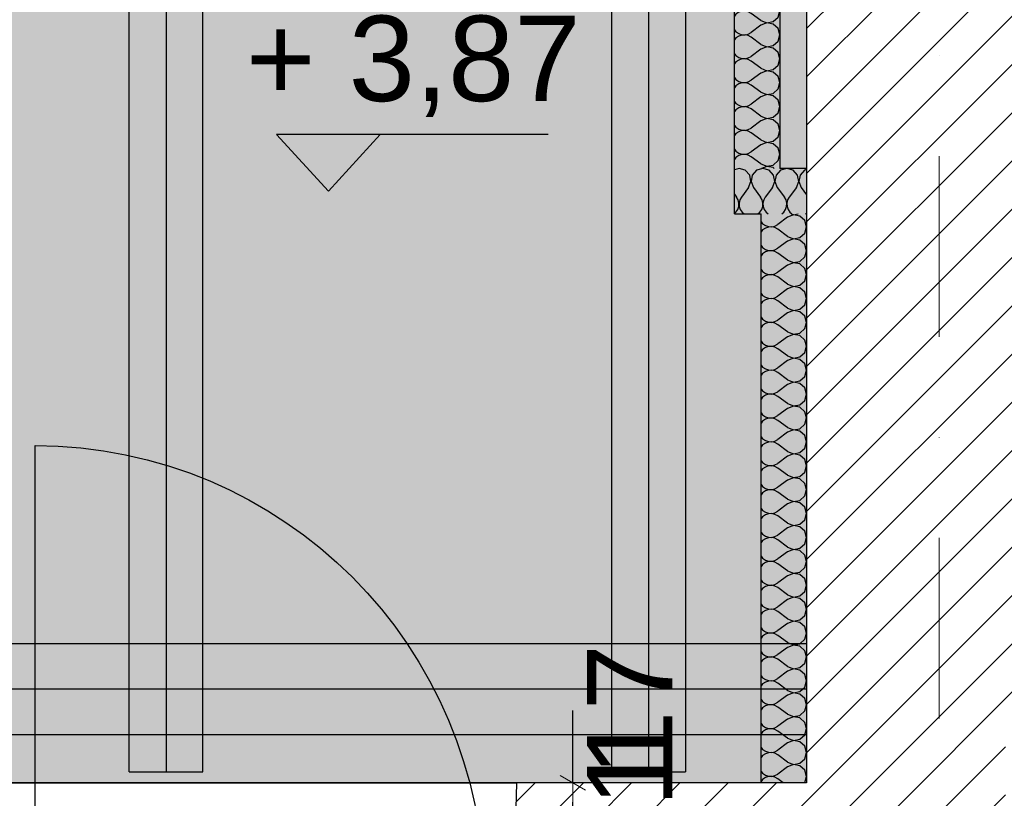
# Model space of a CAD drawing. Header units: millimetres. Extents: x 75999 to 132160, y -108895 to -89040.
# Tile 20 of 61: x 86281 to 88012, y -97480 to -96111. Entities that reach past the tile are written whole.
import ezdxf

# ---------------------------------------------------------------- set-up
doc = ezdxf.new("R2010")
doc.units = ezdxf.units.MM
doc.header["$MEASUREMENT"] = 0
doc.linetypes.add('Dot & Dashed', pattern=[670.277762, 317.5, -176.388889, 0, -176.388874])
for name, color, linetype in [('A-DRZWI', 7, 'Continuous'), ('DIM MALY', 7, 'Continuous'), ('Drawing & Figure', 7, 'Continuous'), ('Koty', 7, 'Continuous'), ('Nowe_00 ZMIANY', 7, 'Continuous'), ('Nowe_Drawing & Figure', 7, 'Continuous'), ('Nowe_Structural - Bearing', 7, 'Continuous'), ('OSIE', 7, 'Continuous'), ('platew', 7, 'Continuous'), ('podciagi', 7, 'Continuous'), ('Structural - Bearing', 7, 'Continuous'), ('Structural - Grid', 7, 'Continuous'), ('wiezba', 7, 'Continuous')]:
    doc.layers.add(name, color=color, linetype=linetype)
doc.styles.add('STYL_AUTOMATYCZNY_1', font='arial.ttf')
doc.styles.add('STYL_AUTOMATYCZNY_2', font='arial.ttf')
doc.dimstyles.new('STYL_AUTOMATYCZNY__4', dxfattribs={"dimtxt": 150, "dimasz": 34.231941, "dimexe": 0.18, "dimexo": 0.0625, "dimgap": 0, "dimtad": 1, "dimdec": 0, "dimlfac": 0.1, "dimzin": 0, "dimdsep": 46, "dimtxsty": 'STYL_AUTOMATYCZNY_2', "dimblk": 'ARROWHEAD_2', "dimblk1": 'ARROWHEAD_2', "dimblk2": 'ARROWHEAD_2', "dimcen": 0.09, "dimse1": 1, "dimse2": 1, "dimclrd": 5, "dimclre": 5, "dimclrt": 1, "dimadec": 0, "dimazin": 0, "dimtfac": 1, "dimtdec": 4, "dimtmove": 0, "dimatfit": 3, "dimfxl": 0, "dimtolj": 1, "dimtzin": 0, "dimarcsym": 0})
pattern_1 = [(45, (0, 0), (-42.426407, 42.426407), [])]

# ---------------------------------------------------------------- blocks, each defined once
blk = doc.blocks.new('*X1')
at = {"layer": 'Nowe_Drawing & Figure'}
for p, q in [((87630.5, -96458.7), (87613.7, -96471.3)), ((87641.3, -96454.6), (87630.5, -96458.7)), ((87637.2, -96452.9), (87641.3, -96454.4)), ((87641.3, -96454.4), (87649.5, -96452.9)), ((87652.5, -96456.7), (87641.3, -96454.6)), ((87661, -96464.5), (87652.5, -96456.7)), ((87664.1, -96475.5), (87661, -96464.5)), ((87584.1, -96466.6), (87587, -96470)), ((87587, -96481), (87584.1, -96484.4)), ((87587, -96470), (87591.8, -96473.3)), ((87591.8, -96477.7), (87587, -96481)), ((87591.8, -96473.3), (87597.2, -96475.1)), ((87597.2, -96475.9), (87591.8, -96477.7)), ((87597.2, -96475.1), (87603, -96475.4)), ((87603, -96475.6), (87597.2, -96475.9)), ((87603, -96475.4), (87608.7, -96474.1)), ((87608.7, -96476.9), (87603, -96475.6)), ((87608.7, -96474.1), (87613.7, -96471.3)), ((87613.7, -96479.7), (87608.7, -96476.9)), ((87630.5, -96492.3), (87613.7, -96479.7)), ((87661, -96486.5), (87664.1, -96475.5)), ((87630.5, -96492.3), (87641.3, -96496.4)), ((87641.3, -96496.6), (87630.5, -96500.7)), ((87641.3, -96496.4), (87652.5, -96494.3)), ((87652.5, -96498.7), (87641.3, -96496.6)), ((87652.5, -96494.3), (87661, -96486.5)), ((87661, -96506.5), (87652.5, -96498.7)), ((87584.1, -96508.6), (87587, -96512)), ((87587, -96512), (87591.8, -96515.3)), ((87591.8, -96515.3), (87597.2, -96517.1)), ((87597.2, -96517.1), (87603, -96517.4)), ((87603, -96517.4), (87608.7, -96516.1)), ((87608.7, -96516.1), (87613.7, -96513.3)), ((87630.5, -96500.7), (87613.7, -96513.3)), ((87664.1, -96517.5), (87661, -96506.5)), ((87587, -96523), (87584.1, -96526.4)), ((87591.8, -96519.7), (87587, -96523)), ((87597.2, -96517.9), (87591.8, -96519.7)), ((87603, -96517.6), (87597.2, -96517.9)), ((87608.7, -96518.9), (87603, -96517.6)), ((87613.7, -96521.7), (87608.7, -96518.9)), ((87630.5, -96534.3), (87613.7, -96521.7)), ((87630.5, -96534.3), (87641.3, -96538.4)), ((87652.5, -96536.3), (87661, -96528.5)), ((87661, -96528.5), (87664.1, -96517.5)), ((87584.1, -96550.6), (87587, -96554)), ((87630.5, -96542.7), (87613.7, -96555.3)), ((87641.3, -96538.6), (87630.5, -96542.7)), ((87641.3, -96538.4), (87652.5, -96536.3)), ((87652.5, -96540.7), (87641.3, -96538.6)), ((87661, -96548.5), (87652.5, -96540.7)), ((87664.1, -96559.5), (87661, -96548.5)), ((87587, -96565), (87584.1, -96568.4)), ((87587, -96554), (87591.8, -96557.3)), ((87591.8, -96561.7), (87587, -96565)), ((87591.8, -96557.3), (87597.2, -96559.1)), ((87597.2, -96559.9), (87591.8, -96561.7)), ((87597.2, -96559.1), (87603, -96559.4)), ((87603, -96559.6), (87597.2, -96559.9)), ((87603, -96559.4), (87608.7, -96558.1)), ((87608.7, -96560.9), (87603, -96559.6)), ((87608.7, -96558.1), (87613.7, -96555.3)), ((87613.7, -96563.7), (87608.7, -96560.9)), ((87630.5, -96576.3), (87613.7, -96563.7)), ((87661, -96570.5), (87664.1, -96559.5)), ((87630.5, -96584.7), (87613.7, -96597.3)), ((87630.5, -96576.3), (87641.3, -96580.4)), ((87641.3, -96580.6), (87630.5, -96584.7)), ((87641.3, -96580.4), (87652.5, -96578.3)), ((87652.5, -96582.7), (87641.3, -96580.6)), ((87652.5, -96578.3), (87661, -96570.5)), ((87661, -96590.5), (87652.5, -96582.7)), ((87584.1, -96592.6), (87587, -96596)), ((87587, -96596), (87591.8, -96599.3)), ((87591.8, -96603.7), (87587, -96607)), ((87591.8, -96599.3), (87597.2, -96601.1)), ((87597.2, -96601.9), (87591.8, -96603.7)), ((87597.2, -96601.1), (87603, -96601.4)), ((87603, -96601.6), (87597.2, -96601.9)), ((87603, -96601.4), (87608.7, -96600.1)), ((87608.7, -96602.9), (87603, -96601.6)), ((87608.7, -96600.1), (87613.7, -96597.3)), ((87613.7, -96605.7), (87608.7, -96602.9)), ((87664.1, -96601.5), (87661, -96590.5)), ((87661, -96612.5), (87664.1, -96601.5)), ((87587, -96607), (87584.1, -96610.4)), ((87630.5, -96618.3), (87613.7, -96605.7)), ((87630.5, -96618.3), (87641.3, -96622.4)), ((87641.3, -96622.4), (87652.5, -96620.3)), ((87652.5, -96620.3), (87661, -96612.5)), ((87584.1, -96634.6), (87587, -96638)), ((87587, -96638), (87591.8, -96641.3)), ((87630.5, -96626.7), (87613.7, -96639.3)), ((87641.3, -96622.6), (87630.5, -96626.7)), ((87652.5, -96624.7), (87641.3, -96622.6)), ((87661, -96632.5), (87652.5, -96624.7)), ((87664.1, -96643.5), (87661, -96632.5)), ((87587, -96649), (87584.1, -96652.4)), ((87591.8, -96645.7), (87587, -96649)), ((87591.8, -96641.3), (87597.2, -96643.1)), ((87597.2, -96643.9), (87591.8, -96645.7)), ((87597.2, -96643.1), (87603, -96643.4)), ((87603, -96643.6), (87597.2, -96643.9)), ((87603, -96643.4), (87608.7, -96642.1)), ((87608.7, -96644.9), (87603, -96643.6)), ((87608.7, -96642.1), (87613.7, -96639.3)), ((87613.7, -96647.7), (87608.7, -96644.9)), ((87630.5, -96660.3), (87613.7, -96647.7)), ((87652.5, -96662.3), (87661, -96654.5)), ((87661, -96654.5), (87664.1, -96643.5)), ((87630.5, -96668.7), (87613.7, -96681.3)), ((87630.5, -96660.3), (87641.3, -96664.4)), ((87641.3, -96664.6), (87630.5, -96668.7)), ((87641.3, -96664.4), (87652.5, -96662.3)), ((87652.5, -96666.7), (87641.3, -96664.6)), ((87661, -96674.5), (87652.5, -96666.7)), ((87584.1, -96676.6), (87587, -96680)), ((87587, -96680), (87591.8, -96683.3)), ((87591.8, -96687.7), (87587, -96691)), ((87591.8, -96683.3), (87597.2, -96685.1)), ((87597.2, -96685.9), (87591.8, -96687.7)), ((87597.2, -96685.1), (87603, -96685.4)), ((87603, -96685.6), (87597.2, -96685.9)), ((87603, -96685.4), (87608.7, -96684.1)), ((87608.7, -96686.9), (87603, -96685.6)), ((87608.7, -96684.1), (87613.7, -96681.3)), ((87613.7, -96689.7), (87608.7, -96686.9)), ((87630.5, -96702.3), (87613.7, -96689.7)), ((87664.1, -96685.5), (87661, -96674.5)), ((87661, -96696.5), (87664.1, -96685.5)), ((87587, -96691), (87584.1, -96694.4)), ((87630.5, -96702.3), (87641.3, -96706.4)), ((87641.3, -96706.6), (87630.5, -96710.7)), ((87641.3, -96706.4), (87652.5, -96704.3)), ((87652.5, -96708.7), (87641.3, -96706.6)), ((87652.5, -96704.3), (87661, -96696.5)), ((87584.1, -96718.6), (87587, -96722)), ((87587, -96722), (87591.8, -96725.3)), ((87608.7, -96726.1), (87613.7, -96723.3)), ((87630.5, -96710.7), (87613.7, -96723.3)), ((87661, -96716.5), (87652.5, -96708.7)), ((87664.1, -96727.5), (87661, -96716.5)), ((87587, -96733), (87584.1, -96736.4)), ((87591.8, -96729.7), (87587, -96733)), ((87591.8, -96725.3), (87597.2, -96727.1)), ((87597.2, -96727.9), (87591.8, -96729.7)), ((87597.2, -96727.1), (87603, -96727.4)), ((87603, -96727.6), (87597.2, -96727.9)), ((87603, -96727.4), (87608.7, -96726.1)), ((87608.7, -96728.9), (87603, -96727.6)), ((87613.7, -96731.7), (87608.7, -96728.9)), ((87630.5, -96744.3), (87613.7, -96731.7)), ((87652.5, -96746.3), (87661, -96738.5)), ((87661, -96738.5), (87664.1, -96727.5)), ((87630.5, -96752.7), (87613.7, -96765.3)), ((87630.5, -96744.3), (87641.3, -96748.4)), ((87641.3, -96748.6), (87630.5, -96752.7)), ((87641.3, -96748.4), (87652.5, -96746.3)), ((87652.5, -96750.7), (87641.3, -96748.6)), ((87661, -96758.5), (87652.5, -96750.7)), ((87664.1, -96769.5), (87661, -96758.5)), ((87584.1, -96760.6), (87587, -96764)), ((87587, -96775), (87584.1, -96778.4)), ((87587, -96764), (87591.8, -96767.3)), ((87591.8, -96771.7), (87587, -96775)), ((87591.8, -96767.3), (87597.2, -96769.1)), ((87597.2, -96769.9), (87591.8, -96771.7)), ((87597.2, -96769.1), (87603, -96769.4)), ((87603, -96769.6), (87597.2, -96769.9)), ((87603, -96769.4), (87608.7, -96768.1)), ((87608.7, -96770.9), (87603, -96769.6)), ((87608.7, -96768.1), (87613.7, -96765.3)), ((87613.7, -96773.7), (87608.7, -96770.9)), ((87630.5, -96786.3), (87613.7, -96773.7)), ((87661, -96780.5), (87664.1, -96769.5)), ((87630.5, -96786.3), (87641.3, -96790.4)), ((87641.3, -96790.6), (87630.5, -96794.7)), ((87641.3, -96790.4), (87652.5, -96788.3)), ((87652.5, -96792.7), (87641.3, -96790.6)), ((87652.5, -96788.3), (87661, -96780.5)), ((87661, -96800.5), (87652.5, -96792.7)), ((87584.1, -96802.6), (87587, -96806)), ((87587, -96806), (87591.8, -96809.3)), ((87591.8, -96809.3), (87597.2, -96811.1)), ((87597.2, -96811.1), (87603, -96811.4)), ((87603, -96811.4), (87608.7, -96810.1)), ((87608.7, -96810.1), (87613.7, -96807.3)), ((87630.5, -96794.7), (87613.7, -96807.3)), ((87664.1, -96811.5), (87661, -96800.5)), ((87661, -96822.5), (87664.1, -96811.5)), ((87587, -96817), (87584.1, -96820.4)), ((87591.8, -96813.7), (87587, -96817)), ((87597.2, -96811.9), (87591.8, -96813.7)), ((87603, -96811.6), (87597.2, -96811.9)), ((87608.7, -96812.9), (87603, -96811.6)), ((87613.7, -96815.7), (87608.7, -96812.9)), ((87630.5, -96828.3), (87613.7, -96815.7)), ((87630.5, -96828.3), (87641.3, -96832.4)), ((87652.5, -96830.3), (87661, -96822.5)), ((87584.1, -96844.6), (87587, -96848)), ((87630.5, -96836.7), (87613.7, -96849.3)), ((87641.3, -96832.6), (87630.5, -96836.7)), ((87641.3, -96832.4), (87652.5, -96830.3)), ((87652.5, -96834.7), (87641.3, -96832.6)), ((87661, -96842.5), (87652.5, -96834.7)), ((87664.1, -96853.5), (87661, -96842.5)), ((87587, -96859), (87584.1, -96862.4)), ((87587, -96848), (87591.8, -96851.3)), ((87591.8, -96855.7), (87587, -96859)), ((87591.8, -96851.3), (87597.2, -96853.1)), ((87597.2, -96853.9), (87591.8, -96855.7)), ((87597.2, -96853.1), (87603, -96853.4)), ((87603, -96853.6), (87597.2, -96853.9)), ((87603, -96853.4), (87608.7, -96852.1)), ((87608.7, -96854.9), (87603, -96853.6)), ((87608.7, -96852.1), (87613.7, -96849.3)), ((87613.7, -96857.7), (87608.7, -96854.9)), ((87630.5, -96870.3), (87613.7, -96857.7)), ((87661, -96864.5), (87664.1, -96853.5)), ((87630.5, -96878.7), (87613.7, -96891.3)), ((87630.5, -96870.3), (87641.3, -96874.4)), ((87641.3, -96874.6), (87630.5, -96878.7)), ((87641.3, -96874.4), (87652.5, -96872.3)), ((87652.5, -96876.7), (87641.3, -96874.6)), ((87652.5, -96872.3), (87661, -96864.5)), ((87661, -96884.5), (87652.5, -96876.7)), ((87584.1, -96886.6), (87587, -96890)), ((87587, -96890), (87591.8, -96893.3)), ((87591.8, -96897.7), (87587, -96901)), ((87591.8, -96893.3), (87597.2, -96895.1)), ((87597.2, -96895.9), (87591.8, -96897.7)), ((87597.2, -96895.1), (87603, -96895.4)), ((87603, -96895.6), (87597.2, -96895.9)), ((87603, -96895.4), (87608.7, -96894.1)), ((87608.7, -96896.9), (87603, -96895.6)), ((87608.7, -96894.1), (87613.7, -96891.3)), ((87613.7, -96899.7), (87608.7, -96896.9)), ((87664.1, -96895.5), (87661, -96884.5)), ((87661, -96906.5), (87664.1, -96895.5)), ((87587, -96901), (87584.1, -96904.4)), ((87630.5, -96912.3), (87613.7, -96899.7)), ((87630.5, -96912.3), (87641.3, -96916.4)), ((87641.3, -96916.4), (87652.5, -96914.3)), ((87652.5, -96914.3), (87661, -96906.5)), ((87584.1, -96928.6), (87587, -96932)), ((87587, -96932), (87591.8, -96935.3)), ((87630.5, -96920.7), (87613.7, -96933.3)), ((87641.3, -96916.6), (87630.5, -96920.7)), ((87652.5, -96918.7), (87641.3, -96916.6)), ((87661, -96926.5), (87652.5, -96918.7)), ((87664.1, -96937.5), (87661, -96926.5)), ((87587, -96943), (87584.1, -96946.4)), ((87591.8, -96939.7), (87587, -96943)), ((87591.8, -96935.3), (87597.2, -96937.1)), ((87597.2, -96937.9), (87591.8, -96939.7)), ((87597.2, -96937.1), (87603, -96937.4)), ((87603, -96937.6), (87597.2, -96937.9)), ((87603, -96937.4), (87608.7, -96936.1)), ((87608.7, -96938.9), (87603, -96937.6)), ((87608.7, -96936.1), (87613.7, -96933.3)), ((87613.7, -96941.7), (87608.7, -96938.9)), ((87630.5, -96954.3), (87613.7, -96941.7)), ((87652.5, -96956.3), (87661, -96948.5)), ((87661, -96948.5), (87664.1, -96937.5)), ((87630.5, -96962.7), (87613.7, -96975.3)), ((87630.5, -96954.3), (87641.3, -96958.4)), ((87641.3, -96958.6), (87630.5, -96962.7)), ((87641.3, -96958.4), (87652.5, -96956.3)), ((87652.5, -96960.7), (87641.3, -96958.6)), ((87661, -96968.5), (87652.5, -96960.7)), ((87584.1, -96970.6), (87587, -96974)), ((87587, -96974), (87591.8, -96977.3)), ((87591.8, -96981.7), (87587, -96985)), ((87591.8, -96977.3), (87597.2, -96979.1)), ((87597.2, -96979.9), (87591.8, -96981.7)), ((87597.2, -96979.1), (87603, -96979.4)), ((87603, -96979.6), (87597.2, -96979.9)), ((87603, -96979.4), (87608.7, -96978.1)), ((87608.7, -96980.9), (87603, -96979.6)), ((87608.7, -96978.1), (87613.7, -96975.3)), ((87613.7, -96983.7), (87608.7, -96980.9)), ((87630.5, -96996.3), (87613.7, -96983.7)), ((87664.1, -96979.5), (87661, -96968.5)), ((87661, -96990.5), (87664.1, -96979.5)), ((87587, -96985), (87584.1, -96988.4)), ((87630.5, -96996.3), (87641.3, -97000.4)), ((87641.3, -97000.6), (87630.5, -97004.7)), ((87641.3, -97000.4), (87652.5, -96998.3)), ((87652.5, -97002.7), (87641.3, -97000.6)), ((87652.5, -96998.3), (87661, -96990.5)), ((87584.1, -97012.6), (87587, -97016)), ((87587, -97016), (87591.8, -97019.3)), ((87591.8, -97019.3), (87597.2, -97021.1)), ((87608.7, -97020.1), (87613.7, -97017.3)), ((87630.5, -97004.7), (87613.7, -97017.3)), ((87661, -97010.5), (87652.5, -97002.7)), ((87664.1, -97021.5), (87661, -97010.5)), ((87587, -97027), (87584.1, -97030.4)), ((87591.8, -97023.7), (87587, -97027)), ((87597.2, -97021.9), (87591.8, -97023.7)), ((87597.2, -97021.1), (87603, -97021.4)), ((87603, -97021.6), (87597.2, -97021.9)), ((87603, -97021.4), (87608.7, -97020.1)), ((87608.7, -97022.9), (87603, -97021.6)), ((87613.7, -97025.7), (87608.7, -97022.9)), ((87630.5, -97038.3), (87613.7, -97025.7)), ((87652.5, -97040.3), (87661, -97032.5)), ((87661, -97032.5), (87664.1, -97021.5)), ((87630.5, -97046.7), (87613.7, -97059.3)), ((87630.5, -97038.3), (87641.3, -97042.4)), ((87641.3, -97042.6), (87630.5, -97046.7)), ((87641.3, -97042.4), (87652.5, -97040.3)), ((87652.5, -97044.7), (87641.3, -97042.6)), ((87661, -97052.5), (87652.5, -97044.7)), ((87664.1, -97063.5), (87661, -97052.5)), ((87584.1, -97054.6), (87587, -97058)), ((87587, -97069), (87584.1, -97072.4)), ((87587, -97058), (87591.8, -97061.3)), ((87591.8, -97065.7), (87587, -97069)), ((87591.8, -97061.3), (87597.2, -97063.1)), ((87597.2, -97063.9), (87591.8, -97065.7)), ((87597.2, -97063.1), (87603, -97063.4)), ((87603, -97063.6), (87597.2, -97063.9)), ((87603, -97063.4), (87608.7, -97062.1)), ((87608.7, -97064.9), (87603, -97063.6)), ((87608.7, -97062.1), (87613.7, -97059.3)), ((87613.7, -97067.7), (87608.7, -97064.9)), ((87630.5, -97080.3), (87613.7, -97067.7)), ((87661, -97074.5), (87664.1, -97063.5)), ((87630.5, -97080.3), (87641.3, -97084.4)), ((87641.3, -97084.6), (87630.5, -97088.7)), ((87641.3, -97084.4), (87652.5, -97082.3)), ((87652.5, -97086.7), (87641.3, -97084.6)), ((87652.5, -97082.3), (87661, -97074.5)), ((87661, -97094.5), (87652.5, -97086.7)), ((87584.1, -97096.6), (87587, -97100)), ((87587, -97100), (87591.8, -97103.3)), ((87591.8, -97103.3), (87597.2, -97105.1)), ((87597.2, -97105.1), (87603, -97105.4)), ((87603, -97105.6), (87597.2, -97105.9)), ((87603, -97105.4), (87608.7, -97104.1)), ((87608.7, -97106.9), (87603, -97105.6)), ((87608.7, -97104.1), (87613.7, -97101.3)), ((87630.5, -97088.7), (87613.7, -97101.3)), ((87664.1, -97105.5), (87661, -97094.5)), ((87661, -97116.5), (87664.1, -97105.5)), ((87587, -97111), (87584.1, -97114.4)), ((87591.8, -97107.7), (87587, -97111)), ((87597.2, -97105.9), (87591.8, -97107.7)), ((87613.7, -97109.7), (87608.7, -97106.9)), ((87630.5, -97122.3), (87613.7, -97109.7)), ((87630.5, -97122.3), (87641.3, -97126.4)), ((87652.5, -97124.3), (87661, -97116.5)), ((87584.1, -97138.6), (87587, -97142)), ((87630.5, -97130.7), (87613.7, -97143.3)), ((87641.3, -97126.6), (87630.5, -97130.7)), ((87641.3, -97126.4), (87652.5, -97124.3)), ((87652.5, -97128.7), (87641.3, -97126.6)), ((87661, -97136.5), (87652.5, -97128.7)), ((87664.1, -97147.5), (87661, -97136.5)), ((87587, -97153), (87584.1, -97156.4)), ((87587, -97142), (87591.8, -97145.3)), ((87591.8, -97149.7), (87587, -97153)), ((87591.8, -97145.3), (87597.2, -97147.1)), ((87597.2, -97147.9), (87591.8, -97149.7)), ((87597.2, -97147.1), (87603, -97147.4)), ((87603, -97147.6), (87597.2, -97147.9)), ((87603, -97147.4), (87608.7, -97146.1)), ((87608.7, -97148.9), (87603, -97147.6)), ((87608.7, -97146.1), (87613.7, -97143.3)), ((87613.7, -97151.7), (87608.7, -97148.9)), ((87630.5, -97164.3), (87613.7, -97151.7)), ((87661, -97158.5), (87664.1, -97147.5)), ((87630.5, -97172.7), (87613.7, -97185.3)), ((87630.5, -97164.3), (87641.3, -97168.4)), ((87641.3, -97168.6), (87630.5, -97172.7)), ((87641.3, -97168.4), (87652.5, -97166.3)), ((87652.5, -97170.7), (87641.3, -97168.6)), ((87652.5, -97166.3), (87661, -97158.5)), ((87661, -97178.5), (87652.5, -97170.7)), ((87584.1, -97180.6), (87587, -97184)), ((87587, -97184), (87591.8, -97187.3)), ((87591.8, -97191.7), (87587, -97195)), ((87591.8, -97187.3), (87597.2, -97189.1)), ((87597.2, -97189.9), (87591.8, -97191.7)), ((87597.2, -97189.1), (87603, -97189.4)), ((87603, -97189.6), (87597.2, -97189.9)), ((87603, -97189.4), (87608.7, -97188.1)), ((87608.7, -97190.9), (87603, -97189.6)), ((87608.7, -97188.1), (87613.7, -97185.3)), ((87613.7, -97193.7), (87608.7, -97190.9)), ((87664.1, -97189.5), (87661, -97178.5)), ((87661, -97200.5), (87664.1, -97189.5)), ((87587, -97195), (87584.1, -97198.4)), ((87630.5, -97206.3), (87613.7, -97193.7)), ((87630.5, -97206.3), (87641.3, -97210.4)), ((87641.3, -97210.4), (87652.5, -97208.3)), ((87652.5, -97208.3), (87661, -97200.5)), ((87584.1, -97222.6), (87587, -97226)), ((87587, -97226), (87591.8, -97229.3)), ((87630.5, -97214.7), (87613.7, -97227.3)), ((87641.3, -97210.6), (87630.5, -97214.7)), ((87652.5, -97212.7), (87641.3, -97210.6)), ((87661, -97220.5), (87652.5, -97212.7)), ((87664.1, -97231.5), (87661, -97220.5)), ((87587, -97237), (87584.1, -97240.4)), ((87591.8, -97233.7), (87587, -97237)), ((87591.8, -97229.3), (87597.2, -97231.1)), ((87597.2, -97231.9), (87591.8, -97233.7)), ((87597.2, -97231.1), (87603, -97231.4)), ((87603, -97231.6), (87597.2, -97231.9)), ((87603, -97231.4), (87608.7, -97230.1)), ((87608.7, -97232.9), (87603, -97231.6)), ((87608.7, -97230.1), (87613.7, -97227.3)), ((87613.7, -97235.7), (87608.7, -97232.9)), ((87630.5, -97248.3), (87613.7, -97235.7)), ((87652.5, -97250.3), (87661, -97242.5)), ((87661, -97242.5), (87664.1, -97231.5)), ((87630.5, -97256.7), (87613.7, -97269.3)), ((87630.5, -97248.3), (87641.3, -97252.4)), ((87641.3, -97252.6), (87630.5, -97256.7)), ((87641.3, -97252.4), (87652.5, -97250.3)), ((87652.5, -97254.7), (87641.3, -97252.6)), ((87661, -97262.5), (87652.5, -97254.7)), ((87584.1, -97264.6), (87587, -97268)), ((87587, -97268), (87591.8, -97271.3)), ((87591.8, -97275.7), (87587, -97279)), ((87591.8, -97271.3), (87597.2, -97273.1)), ((87597.2, -97273.9), (87591.8, -97275.7)), ((87597.2, -97273.1), (87603, -97273.4)), ((87603, -97273.6), (87597.2, -97273.9)), ((87603, -97273.4), (87608.7, -97272.1)), ((87608.7, -97274.9), (87603, -97273.6)), ((87608.7, -97272.1), (87613.7, -97269.3)), ((87613.7, -97277.7), (87608.7, -97274.9)), ((87630.5, -97290.3), (87613.7, -97277.7)), ((87664.1, -97273.5), (87661, -97262.5)), ((87661, -97284.5), (87664.1, -97273.5)), ((87587, -97279), (87584.1, -97282.4)), ((87630.5, -97290.3), (87641.3, -97294.4)), ((87641.3, -97294.6), (87630.5, -97298.7)), ((87641.3, -97294.4), (87652.5, -97292.3)), ((87652.5, -97296.7), (87641.3, -97294.6)), ((87652.5, -97292.3), (87661, -97284.5)), ((87584.1, -97306.6), (87587, -97310)), ((87587, -97310), (87591.8, -97313.3)), ((87591.8, -97313.3), (87597.2, -97315.1)), ((87608.7, -97314.1), (87613.7, -97311.3)), ((87630.5, -97298.7), (87613.7, -97311.3)), ((87661, -97304.5), (87652.5, -97296.7)), ((87664.1, -97315.5), (87661, -97304.5)), ((87587, -97321), (87584.1, -97324.4)), ((87591.8, -97317.7), (87587, -97321)), ((87597.2, -97315.9), (87591.8, -97317.7)), ((87597.2, -97315.1), (87603, -97315.4)), ((87603, -97315.6), (87597.2, -97315.9)), ((87603, -97315.4), (87608.7, -97314.1)), ((87608.7, -97316.9), (87603, -97315.6)), ((87613.7, -97319.7), (87608.7, -97316.9)), ((87630.5, -97332.3), (87613.7, -97319.7)), ((87652.5, -97334.3), (87661, -97326.5)), ((87661, -97326.5), (87664.1, -97315.5)), ((87630.5, -97340.7), (87613.7, -97353.3)), ((87630.5, -97332.3), (87641.3, -97336.4)), ((87641.3, -97336.6), (87630.5, -97340.7)), ((87641.3, -97336.4), (87652.5, -97334.3)), ((87652.5, -97338.7), (87641.3, -97336.6)), ((87661, -97346.5), (87652.5, -97338.7)), ((87664.1, -97357.5), (87661, -97346.5)), ((87584.1, -97348.6), (87587, -97352)), ((87587, -97363), (87584.1, -97366.4)), ((87587, -97352), (87591.8, -97355.3)), ((87591.8, -97359.7), (87587, -97363)), ((87591.8, -97355.3), (87597.2, -97357.1)), ((87597.2, -97357.9), (87591.8, -97359.7)), ((87597.2, -97357.1), (87603, -97357.4)), ((87603, -97357.6), (87597.2, -97357.9)), ((87603, -97357.4), (87608.7, -97356.1)), ((87608.7, -97358.9), (87603, -97357.6)), ((87608.7, -97356.1), (87613.7, -97353.3)), ((87613.7, -97361.7), (87608.7, -97358.9)), ((87630.5, -97374.3), (87613.7, -97361.7)), ((87661, -97368.5), (87664.1, -97357.5)), ((87630.5, -97382.7), (87613.7, -97395.3)), ((87630.5, -97374.3), (87641.3, -97378.4)), ((87641.3, -97378.6), (87630.5, -97382.7)), ((87641.3, -97378.4), (87652.5, -97376.3)), ((87652.5, -97380.7), (87641.3, -97378.6)), ((87652.5, -97376.3), (87661, -97368.5)), ((87661, -97388.5), (87652.5, -97380.7)), ((87584.1, -97390.6), (87587, -97394)), ((87587, -97394), (87591.8, -97397.3)), ((87591.8, -97397.3), (87597.2, -97399.1)), ((87597.2, -97399.9), (87591.8, -97401.7)), ((87597.2, -97399.1), (87603, -97399.4)), ((87603, -97399.6), (87597.2, -97399.9)), ((87603, -97399.4), (87608.7, -97398.1)), ((87608.7, -97400.9), (87603, -97399.6)), ((87608.7, -97398.1), (87613.7, -97395.3)), ((87664.1, -97399.5), (87661, -97388.5)), ((87661, -97410.5), (87664.1, -97399.5)), ((87587, -97405), (87584.1, -97408.4)), ((87591.8, -97401.7), (87587, -97405)), ((87613.7, -97403.7), (87608.7, -97400.9)), ((87630.5, -97416.3), (87613.7, -97403.7)), ((87630.5, -97416.3), (87641.3, -97420.4)), ((87652.5, -97418.3), (87661, -97410.5)), ((87584.1, -97432.6), (87587, -97436)), ((87630.5, -97424.7), (87613.7, -97437.3)), ((87641.3, -97420.6), (87630.5, -97424.7)), ((87641.3, -97420.4), (87652.5, -97418.3)), ((87652.5, -97422.7), (87641.3, -97420.6)), ((87661, -97430.5), (87652.5, -97422.7)), ((87664.1, -97441.5), (87661, -97430.5)), ((87587, -97447), (87584.1, -97450.4)), ((87587, -97436), (87591.8, -97439.3)), ((87591.8, -97443.7), (87587, -97447)), ((87591.8, -97439.3), (87597.2, -97441.1)), ((87597.2, -97441.9), (87591.8, -97443.7)), ((87597.2, -97441.1), (87603, -97441.4)), ((87603, -97441.6), (87597.2, -97441.9)), ((87603, -97441.4), (87608.7, -97440.1)), ((87608.7, -97442.9), (87603, -97441.6)), ((87608.7, -97440.1), (87613.7, -97437.3)), ((87613.7, -97445.7), (87608.7, -97442.9)), ((87623.2, -97452.8), (87613.7, -97445.7)), ((87661, -97452.5), (87664.1, -97441.5)), ((87660.7, -97452.8), (87661, -97452.5))]:
    blk.add_line(p, q, dxfattribs=at)
blk = doc.blocks.new('*X4')
at = {"layer": 'Nowe_Drawing & Figure'}
for p, q in [((87583.7, -96028.9), (87575.5, -96022.8)), ((87583.7, -96028.9), (87594.4, -96033.1)), ((87594.4, -96033.1), (87605.7, -96030.9)), ((87605.7, -96030.9), (87614.1, -96023.2)), ((87614.1, -96023.2), (87614.2, -96022.8)), ((87537.3, -96045.2), (87540.1, -96048.6)), ((87540.1, -96048.6), (87544.9, -96051.9)), ((87583.7, -96037.3), (87566.9, -96049.9)), ((87594.4, -96033.2), (87583.7, -96037.3)), ((87605.7, -96035.4), (87594.4, -96033.2)), ((87614.1, -96043.1), (87605.7, -96035.4)), ((87617.3, -96054.1), (87614.1, -96043.1)), ((87540.1, -96059.6), (87537.3, -96063.1)), ((87544.9, -96056.4), (87540.1, -96059.6)), ((87544.9, -96051.9), (87550.4, -96053.8)), ((87550.4, -96054.5), (87544.9, -96056.4)), ((87550.4, -96053.8), (87556.1, -96054.1)), ((87556.1, -96054.2), (87550.4, -96054.5)), ((87556.1, -96054.1), (87561.8, -96052.7)), ((87561.8, -96055.5), (87556.1, -96054.2)), ((87561.8, -96052.7), (87566.9, -96049.9)), ((87566.9, -96058.3), (87561.8, -96055.5)), ((87583.7, -96070.9), (87566.9, -96058.3)), ((87605.7, -96072.9), (87614.1, -96065.2)), ((87614.1, -96065.2), (87617.3, -96054.1)), ((87583.7, -96079.3), (87566.9, -96091.9)), ((87583.7, -96070.9), (87594.4, -96075.1)), ((87594.4, -96075.2), (87583.7, -96079.3)), ((87594.4, -96075.1), (87605.7, -96072.9)), ((87605.7, -96077.4), (87594.4, -96075.2)), ((87614.1, -96085.1), (87605.7, -96077.4)), ((87537.3, -96087.2), (87540.1, -96090.6)), ((87540.1, -96101.6), (87537.3, -96105.1)), ((87540.1, -96090.6), (87544.9, -96093.9)), ((87544.9, -96098.4), (87540.1, -96101.6)), ((87544.9, -96093.9), (87550.4, -96095.8)), ((87550.4, -96096.5), (87544.9, -96098.4)), ((87550.4, -96095.8), (87556.1, -96096.1)), ((87556.1, -96096.2), (87550.4, -96096.5)), ((87556.1, -96096.1), (87561.8, -96094.7)), ((87561.8, -96097.5), (87556.1, -96096.2)), ((87561.8, -96094.7), (87566.9, -96091.9)), ((87566.9, -96100.3), (87561.8, -96097.5)), ((87583.7, -96112.9), (87566.9, -96100.3)), ((87617.3, -96096.1), (87614.1, -96085.1)), ((87614.1, -96107.2), (87617.3, -96096.1)), ((87583.7, -96112.9), (87594.4, -96117.1)), ((87594.4, -96117.2), (87583.7, -96121.3)), ((87594.4, -96117.1), (87605.7, -96114.9)), ((87605.7, -96119.4), (87594.4, -96117.2)), ((87605.7, -96114.9), (87614.1, -96107.2)), ((87537.3, -96129.2), (87540.1, -96132.6)), ((87540.1, -96132.6), (87544.9, -96135.9)), ((87544.9, -96135.9), (87550.4, -96137.8)), ((87561.8, -96136.7), (87566.9, -96133.9)), ((87583.7, -96121.3), (87566.9, -96133.9)), ((87614.1, -96127.1), (87605.7, -96119.4)), ((87617.3, -96138.1), (87614.1, -96127.1)), ((87540.1, -96143.6), (87537.3, -96147.1)), ((87544.9, -96140.4), (87540.1, -96143.6)), ((87550.4, -96138.5), (87544.9, -96140.4)), ((87550.4, -96137.8), (87556.1, -96138.1)), ((87556.1, -96138.2), (87550.4, -96138.5)), ((87556.1, -96138.1), (87561.8, -96136.7)), ((87561.8, -96139.5), (87556.1, -96138.2)), ((87566.9, -96142.3), (87561.8, -96139.5)), ((87583.7, -96154.9), (87566.9, -96142.3)), ((87605.7, -96156.9), (87614.1, -96149.2)), ((87614.1, -96149.2), (87617.3, -96138.1)), ((87583.7, -96163.3), (87566.9, -96175.9)), ((87583.7, -96154.9), (87594.4, -96159.1)), ((87594.4, -96159.2), (87583.7, -96163.3)), ((87594.4, -96159.1), (87605.7, -96156.9)), ((87605.7, -96161.4), (87594.4, -96159.2)), ((87614.1, -96169.1), (87605.7, -96161.4)), ((87617.3, -96180.1), (87614.1, -96169.1)), ((87537.3, -96171.2), (87540.1, -96174.6)), ((87540.1, -96185.6), (87537.3, -96189.1)), ((87540.1, -96174.6), (87544.9, -96177.9)), ((87544.9, -96182.4), (87540.1, -96185.6)), ((87544.9, -96177.9), (87550.4, -96179.8)), ((87550.4, -96180.5), (87544.9, -96182.4)), ((87550.4, -96179.8), (87556.1, -96180.1)), ((87556.1, -96180.2), (87550.4, -96180.5)), ((87556.1, -96180.1), (87561.8, -96178.7)), ((87561.8, -96181.5), (87556.1, -96180.2)), ((87561.8, -96178.7), (87566.9, -96175.9)), ((87566.9, -96184.3), (87561.8, -96181.5)), ((87583.7, -96196.9), (87566.9, -96184.3)), ((87614.1, -96191.2), (87617.3, -96180.1)), ((87583.7, -96205.3), (87566.9, -96217.9)), ((87583.7, -96196.9), (87594.4, -96201.1)), ((87594.4, -96201.2), (87583.7, -96205.3)), ((87594.4, -96201.1), (87605.7, -96198.9)), ((87605.7, -96203.4), (87594.4, -96201.2)), ((87605.7, -96198.9), (87614.1, -96191.2)), ((87614.1, -96211.1), (87605.7, -96203.4)), ((87537.3, -96213.2), (87540.1, -96216.6)), ((87540.1, -96216.6), (87544.9, -96219.9)), ((87544.9, -96219.9), (87550.4, -96221.8)), ((87550.4, -96222.5), (87544.9, -96224.4)), ((87550.4, -96221.8), (87556.1, -96222.1)), ((87556.1, -96222.2), (87550.4, -96222.5)), ((87556.1, -96222.1), (87561.8, -96220.7)), ((87561.8, -96223.5), (87556.1, -96222.2)), ((87561.8, -96220.7), (87566.9, -96217.9)), ((87617.3, -96222.1), (87614.1, -96211.1)), ((87614.1, -96233.2), (87617.3, -96222.1)), ((87540.1, -96227.6), (87537.3, -96231.1)), ((87544.9, -96224.4), (87540.1, -96227.6)), ((87566.9, -96226.3), (87561.8, -96223.5)), ((87583.7, -96238.9), (87566.9, -96226.3)), ((87583.7, -96238.9), (87594.4, -96243.1)), ((87605.7, -96240.9), (87614.1, -96233.2)), ((87537.3, -96255.2), (87540.1, -96258.6)), ((87583.7, -96247.3), (87566.9, -96259.9)), ((87594.4, -96243.2), (87583.7, -96247.3)), ((87594.4, -96243.1), (87605.7, -96240.9)), ((87605.7, -96245.4), (87594.4, -96243.2)), ((87614.1, -96253.1), (87605.7, -96245.4)), ((87617.3, -96264.1), (87614.1, -96253.1)), ((87540.1, -96269.6), (87537.3, -96273.1)), ((87540.1, -96258.6), (87544.9, -96261.9)), ((87544.9, -96266.4), (87540.1, -96269.6)), ((87544.9, -96261.9), (87550.4, -96263.8)), ((87550.4, -96264.5), (87544.9, -96266.4)), ((87550.4, -96263.8), (87556.1, -96264.1)), ((87556.1, -96264.2), (87550.4, -96264.5)), ((87556.1, -96264.1), (87561.8, -96262.7)), ((87561.8, -96265.5), (87556.1, -96264.2)), ((87561.8, -96262.7), (87566.9, -96259.9)), ((87566.9, -96268.3), (87561.8, -96265.5)), ((87583.7, -96280.9), (87566.9, -96268.3)), ((87614.1, -96275.2), (87617.3, -96264.1)), ((87583.7, -96289.3), (87566.9, -96301.9)), ((87583.7, -96280.9), (87594.4, -96285.1)), ((87594.4, -96285.2), (87583.7, -96289.3)), ((87594.4, -96285.1), (87605.7, -96282.9)), ((87605.7, -96287.4), (87594.4, -96285.2)), ((87605.7, -96282.9), (87614.1, -96275.2)), ((87614.1, -96295.1), (87605.7, -96287.4)), ((87537.3, -96297.2), (87540.1, -96300.6)), ((87540.1, -96300.6), (87544.9, -96303.9)), ((87544.9, -96308.4), (87540.1, -96311.6)), ((87544.9, -96303.9), (87550.4, -96305.8)), ((87550.4, -96306.5), (87544.9, -96308.4)), ((87550.4, -96305.8), (87556.1, -96306.1)), ((87556.1, -96306.2), (87550.4, -96306.5)), ((87556.1, -96306.1), (87561.8, -96304.7)), ((87561.8, -96307.5), (87556.1, -96306.2)), ((87561.8, -96304.7), (87566.9, -96301.9)), ((87566.9, -96310.3), (87561.8, -96307.5)), ((87617.3, -96306.1), (87614.1, -96295.1)), ((87614.1, -96317.2), (87617.3, -96306.1)), ((87540.1, -96311.6), (87537.3, -96315.1)), ((87583.7, -96322.9), (87566.9, -96310.3)), ((87583.7, -96322.9), (87594.4, -96327.1)), ((87594.4, -96327.1), (87605.7, -96324.9)), ((87605.7, -96324.9), (87614.1, -96317.2)), ((87537.3, -96339.2), (87540.1, -96342.6)), ((87540.1, -96342.6), (87544.9, -96345.9)), ((87561.8, -96346.7), (87566.9, -96343.9)), ((87583.7, -96331.3), (87566.9, -96343.9)), ((87594.4, -96327.2), (87583.7, -96331.3)), ((87605.7, -96329.4), (87594.4, -96327.2)), ((87614.1, -96337.1), (87605.7, -96329.4)), ((87617.3, -96348.1), (87614.1, -96337.1)), ((87540.1, -96353.6), (87537.3, -96357.1)), ((87544.9, -96350.4), (87540.1, -96353.6)), ((87544.9, -96345.9), (87550.4, -96347.8)), ((87550.4, -96348.5), (87544.9, -96350.4)), ((87550.4, -96347.8), (87556.1, -96348.1)), ((87556.1, -96348.2), (87550.4, -96348.5)), ((87556.1, -96348.1), (87561.8, -96346.7)), ((87561.8, -96349.5), (87556.1, -96348.2)), ((87566.9, -96352.3), (87561.8, -96349.5)), ((87583.7, -96364.9), (87566.9, -96352.3)), ((87605.7, -96366.9), (87614.1, -96359.2)), ((87614.1, -96359.2), (87617.3, -96348.1)), ((87583.7, -96364.9), (87594.4, -96369.1)), ((87594.4, -96369.2), (87584.9, -96372.9)), ((87594.4, -96369.1), (87605.7, -96366.9)), ((87605.7, -96371.4), (87594.4, -96369.2)), ((87607.3, -96372.9), (87605.7, -96371.4))]:
    blk.add_line(p, q, dxfattribs=at)
blk = doc.blocks.new('*X5')
at = {"layer": 'Nowe_Drawing & Figure'}
for p, q in [((87545.5, -96372.9), (87537.3, -96375.2)), ((87556.5, -96376), (87545.5, -96372.9)), ((87564.3, -96384.5), (87556.5, -96376)), ((87576.4, -96376), (87568.7, -96384.5)), ((87587.5, -96372.9), (87576.4, -96376)), ((87598.5, -96376), (87587.5, -96372.9)), ((87606.3, -96384.5), (87598.5, -96376)), ((87618.4, -96376), (87610.7, -96384.5)), ((87629.5, -96372.9), (87618.4, -96376)), ((87640.5, -96376), (87629.5, -96372.9)), ((87648.3, -96384.5), (87640.5, -96376)), ((87660.4, -96376), (87652.7, -96384.5)), ((87664.1, -96374.9), (87660.4, -96376)), ((87562.3, -96406.5), (87566.4, -96395.7)), ((87566.4, -96395.7), (87564.3, -96384.5)), ((87568.7, -96384.5), (87566.6, -96395.7)), ((87566.6, -96395.7), (87570.7, -96406.5)), ((87604.3, -96406.5), (87608.4, -96395.7)), ((87608.4, -96395.7), (87606.3, -96384.5)), ((87610.7, -96384.5), (87608.6, -96395.7)), ((87608.6, -96395.7), (87612.7, -96406.5)), ((87646.3, -96406.5), (87650.4, -96395.7)), ((87650.4, -96395.7), (87648.3, -96384.5)), ((87652.7, -96384.5), (87650.6, -96395.7)), ((87650.6, -96395.7), (87654.7, -96406.5)), ((87562.3, -96406.5), (87549.7, -96423.3)), ((87570.7, -96406.5), (87583.3, -96423.3)), ((87604.3, -96406.5), (87591.7, -96423.3)), ((87612.7, -96406.5), (87625.3, -96423.3)), ((87646.3, -96406.5), (87633.7, -96423.3)), ((87654.7, -96406.5), (87664.1, -96419.1)), ((87537.3, -96417.9), (87541.3, -96423.3)), ((87544.1, -96428.3), (87541.3, -96423.3)), ((87545.4, -96434), (87544.1, -96428.3)), ((87546.9, -96428.3), (87545.6, -96434)), ((87549.7, -96423.3), (87546.9, -96428.3)), ((87586.1, -96428.3), (87583.3, -96423.3)), ((87587.4, -96434), (87586.1, -96428.3)), ((87588.9, -96428.3), (87587.6, -96434)), ((87591.7, -96423.3), (87588.9, -96428.3)), ((87628.1, -96428.3), (87625.3, -96423.3)), ((87629.4, -96434), (87628.1, -96428.3)), ((87630.9, -96428.3), (87629.6, -96434)), ((87633.7, -96423.3), (87630.9, -96428.3)), ((87540, -96450), (87543.3, -96445.2)), ((87543.3, -96445.2), (87545.1, -96439.8)), ((87545.1, -96439.8), (87545.4, -96434)), ((87545.6, -96434), (87545.9, -96439.8)), ((87545.9, -96439.8), (87547.7, -96445.2)), ((87547.7, -96445.2), (87551, -96450)), ((87582, -96450), (87585.3, -96445.2)), ((87585.3, -96445.2), (87587.1, -96439.8)), ((87587.1, -96439.8), (87587.4, -96434)), ((87587.6, -96434), (87587.9, -96439.8)), ((87587.9, -96439.8), (87589.7, -96445.2)), ((87589.7, -96445.2), (87593, -96450)), ((87624, -96450), (87627.3, -96445.2)), ((87627.3, -96445.2), (87629.1, -96439.8)), ((87629.1, -96439.8), (87629.4, -96434)), ((87629.6, -96434), (87629.9, -96439.8)), ((87629.9, -96439.8), (87631.7, -96445.2)), ((87631.7, -96445.2), (87635, -96450)), ((87537.3, -96452.3), (87540, -96450)), ((87551, -96450), (87554.4, -96452.9)), ((87578.6, -96452.9), (87582, -96450)), ((87593, -96450), (87596.4, -96452.9)), ((87620.6, -96452.9), (87624, -96450)), ((87635, -96450), (87638.4, -96452.9)), ((87662.6, -96452.9), (87664.1, -96451.5))]:
    blk.add_line(p, q, dxfattribs=at)
blk = doc.blocks.new('ARROWHEAD_2')
at = {"color": 0, "linetype": 'Continuous', "lineweight": 0}
for p, q in [((-0.378, -0.655), (0.378, 0.655)), ((0, 0), (-1, 0))]:
    blk.add_line(p, q, dxfattribs=at)
blk = doc.blocks.new('*D185')
at = {"layer": 'Defpoints', "color": 0}
for p in [(87267.5, -97622.8), (87584.3, -97622.8), (87584.3, -97732.8)]:
    blk.add_point(p, dxfattribs=at)
at = {"layer": 'DIM MALY', "color": 5, "lineweight": -2}
for p, q in [((87267.5, -97622.8), (87267.5, -97495.6)), ((87267.5, -97698.6), (87267.5, -97657))]:
    blk.add_line(p, q, dxfattribs=at)
at = {"layer": 'DIM MALY', "color": 5, "lineweight": -2, "xscale": 34.23194115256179, "yscale": 34.23194115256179, "zscale": 34.23194115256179}
for p, rotation in [((87267.5, -97622.8), 90), ((87267.5, -97732.8), 270)]:
    blk.add_blockref('ARROWHEAD_2', p, dxfattribs=dict(at, rotation=rotation))
at = {"layer": 'DIM MALY', "color": 1, "insert": (87353.4, -97495.6), "char_height": 150, "attachment_point": 5, "rotation": 90, "style": 'STYL_AUTOMATYCZNY_2'}
blk.add_mtext('\\A1;11', dxfattribs=at)
blk = doc.blocks.new('*D188')
at = {"layer": 'Defpoints', "color": 0}
for p in [(87253.1, -97452.8), (87458.4, -97452.8), (87584.3, -97622.8)]:
    blk.add_point(p, dxfattribs=at)
at = {"layer": 'DIM MALY', "color": 5, "lineweight": -2}
for p, q in [((87253.1, -97452.8), (87253.1, -97325.6)), ((87253.1, -97588.6), (87253.1, -97487))]:
    blk.add_line(p, q, dxfattribs=at)
at = {"layer": 'DIM MALY', "color": 5, "lineweight": -2, "xscale": 34.23194115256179, "yscale": 34.23194115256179, "zscale": 34.23194115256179}
for p, rotation in [((87253.1, -97452.8), 90), ((87253.1, -97622.8), 270)]:
    blk.add_blockref('ARROWHEAD_2', p, dxfattribs=dict(at, rotation=rotation))
at = {"layer": 'DIM MALY', "color": 1, "insert": (87353.4, -97325.6), "char_height": 150, "attachment_point": 5, "rotation": 90, "style": 'STYL_AUTOMATYCZNY_2'}
blk.add_mtext('\\A1;17', dxfattribs=at)

msp = doc.modelspace()

# ---------------------------------------------------------------- hatches: boundary and pattern name
at = {"layer": 'Drawing & Figure'}
h = msp.add_hatch(dxfattribs=at)
h.set_pattern_fill('Common_Brick_0001', color=256, style=0, pattern_type=2)
h.set_pattern_definition(pattern_1)
h.paths.add_polyline_path([(87547.3, -93779), (87547.3, -93919), (87823.3, -93919), (88273.3, -93862.9), (88273.3, -93782.9), (91703.3, -93782.9), (91703.3, -94482.9), (91703.3, -97341), (91703.3, -98112.9), (91554.1, -98112.9), (91554.1, -98242.8), (91554.1, -98502.9), (91644.1, -98502.9), (91644.1, -98860.5), (91644.1, -98887.1), (91671.2, -98887.1), (91671.2, -98912.9), (91774.1, -98912.9), (91774.2, -98862.9), (91784.1, -98862.9), (91784.1, -98532.9), (92084.1, -98532.9), (92084.1, -98041), (92084.1, -98041), (92016.7, -98041), (91846.8, -98041), (91847.8, -97341), (91852.2, -94482.9), (91853.3, -93781.9), (91983.5, -93781.9), (92075.1, -93397.8), (92075.1, -93255.2), (92061.8, -93135.2), (92052.3, -93135.2, -0.383982), (92016.8, -93099.9), (92004.4, -93099.9), (92004.4, -93084.9, 1.205804), (91956.6, -93052.7), (91941.8, -93052.7), (91941.8, -93035.2), (91859.2, -93035.2), (90033.3, -93035.2), (89950.7, -93035.2), (89950.7, -93052.7), (89935.9, -93052.7, 0.263086), (89912.9, -93035.2), (89905, -93035.2, 0.761796), (89897.5, -93091.3), (89897.5, -93106.1), (89450.7, -93106.1), (89003.9, -93106.1), (89003.9, -93091.3, 0.761796), (88996.4, -93035.2), (88988.4, -93035.2, 0.263086), (88965.5, -93052.7), (88950.7, -93052.7), (88950.7, -93035.2), (87547.3, -93035.2), (87547.3, -93661)])
h.paths.add_polyline_path([(91854.1, -98374.7), (91714.1, -98374.7), (91714.1, -98365.3), (91847.9, -98234.7), (91854.1, -98234.7)], flags=0)
h = msp.add_hatch(dxfattribs=at)
h.set_pattern_fill('Common_Brick_0001', color=256, style=0, pattern_type=2)
h.set_pattern_definition(pattern_1)
h.paths.add_polyline_path([(87149, -97622.8), (87149, -97732.8), (87151.2, -98080.2), (87634.2, -98082.8), (87632.7, -98452.8), (88124.1, -98502.9), (88124.2, -98552.9), (88264.1, -98552.8), (88264.1, -98502.9), (90604.1, -98502.9), (90604.1, -98242.8), (90604.1, -98112.9), (90563.3, -98112.9), (90563.3, -97342.9), (90383.3, -97342.9), (90383.3, -98112.9), (88413.3, -98112.9), (88273.3, -98112.9), (88273.3, -97512.9), (88014.1, -97512.9), (88014.1, -97372.9), (88253.3, -97372.9), (88273.3, -97372.9), (88273.3, -96372.9), (88333.3, -96372.9), (88413.3, -96372.9), (88493.3, -96372.9), (89173.3, -96372.9), (89673.3, -96372.9), (89753.3, -96372.9), (89818.3, -96372.9), (89833.3, -96357.9), (89837, -96354.2), (89928.2, -96372.9), (90383.3, -96372.9), (90383.3, -96425.8), (90383.3, -96532.9), (90563.3, -96532.9), (90563.3, -96222.9), (89833.3, -96222.9), (89753.3, -96222.9), (89673.3, -96222.9), (88493.3, -96222.9), (88413.3, -96222.9), (88333.3, -96222.9), (88273.3, -96222.9), (88273.3, -94742.9), (87823.3, -94629), (87673.3, -94629), (87673.3, -94629), (87547.3, -94629), (87547.3, -94769), (87547.3, -95942.8), (87617.3, -95942.8), (87664.1, -95942.8), (87664.1, -97452.8), (87154.4, -97453.2)])
at = {"layer": 'Nowe_00 ZMIANY'}
msp.add_hatch(color=256, dxfattribs=at).paths.add_polyline_path([(80832.4, -93582.9), (87547.3, -93582.9), (87547.3, -93919), (87664.1, -93919), (87664.1, -94629), (87547.3, -94629), (87547.3, -94769), (87547.3, -95942.8), (87664.1, -95942.8), (87664.1, -97452.8), (80832.4, -97452.8)])

# ---------------------------------------------------------------- linework, layer by layer
at = {"layer": 'A-DRZWI'}
msp.add_lwpolyline([(86307.6, -97649.8), (86307.6, -96859.8, -0.413892), (87096.7, -97649.8)], format="xyb", dxfattribs=at)
at = {"layer": 'Koty'}
msp.add_lwpolyline([(87209.6, -96313), (86732.3, -96313), (86823.5, -96412.6), (86914.7, -96313)], dxfattribs=at)
at = {"layer": 'Nowe_00 ZMIANY', "flags": 128}
msp.add_lwpolyline([(80832.4, -93582.9), (87547.3, -93582.9), (87547.3, -93919), (87664.1, -93919), (87664.1, -94629), (87547.3, -94629), (87547.3, -94769), (87547.3, -95942.8), (87664.1, -95942.8), (87664.1, -97452.8), (80832.4, -97452.8)], close=True, dxfattribs=at)
at = {"layer": 'Nowe_Structural - Bearing'}
for p, q in [((87537.3, -96452.9), (87537.3, -96022.8)), ((87537.3, -96452.9), (87584.1, -96452.9)), ((87584.1, -97452.9), (87584.1, -96452.9))]:
    msp.add_line(p, q, dxfattribs=at)
at = {"layer": 'OSIE'}
for p, q in [((86537.9, -93662.9), (86537.9, -97433.6)), ((87386.3, -93662.9), (87386.3, -97433.6)), ((84630.4, -97287.8), (87664.1, -97287.8))]:
    msp.add_line(p, q, dxfattribs=at)
at = {"layer": 'platew'}
for p, q in [((84630.4, -97207.8), (87664.1, -97207.8)), ((84630.4, -97367.8), (87664.1, -97367.8))]:
    msp.add_line(p, q, dxfattribs=at)
at = {"layer": 'podciagi'}
msp.add_line((86249.2, -97452.8), (87154.4, -97453.2), dxfattribs=at)
at = {"layer": 'Structural - Bearing'}
for p, q in [((87617.3, -95942.8), (87617.3, -96372.9)), ((87664.1, -96372.9), (87617.3, -96372.9)), ((87664.1, -96372.9), (87664.1, -97452.8)), ((87154.4, -97453.2), (87149, -97622.8)), ((87664.1, -97452.8), (87154.4, -97453.2))]:
    msp.add_line(p, q, dxfattribs=at)
at = {"layer": 'Structural - Grid', "linetype": 'Dot & Dashed', "lineweight": 15}
msp.add_line((87897.3, -107395.1), (87897.3, -90541.9), dxfattribs=at)
at = {"layer": 'wiezba'}
for p, q in [((86472.9, -97433.6), (86472.9, -93662.9)), ((86602.9, -97433.6), (86602.9, -93662.9)), ((87321.3, -93662.9), (87321.3, -97433.6)), ((87451.3, -93662.9), (87451.3, -97433.6)), ((86472.9, -97433.6), (86602.9, -97433.6)), ((87321.3, -97433.6), (87451.3, -97433.6))]:
    msp.add_line(p, q, dxfattribs=at)

# ---------------------------------------------------------------- block references
at = {"layer": 'Nowe_Drawing & Figure'}
for name in ['*X4', '*X5', '*X1']:
    msp.add_blockref(name, (0, 0), dxfattribs=at)

# ---------------------------------------------------------------- texts
at = {"layer": 'Koty', "insert": (86972.7, -96193.4), "char_height": 150, "attachment_point": 5, "style": 'STYL_AUTOMATYCZNY_1'}
msp.add_mtext('\\A1;{\\pqc;\\fArial|b0|i0|c238|p0;\\W1.000000;+ 3,87}', dxfattribs=at)

# ---------------------------------------------------------------- dimensions: what is measured, and where the dimension line sits
at = {"layer": 'DIM MALY'}
for base, p1, p2, picture, middle in [((87253.1, -97452.8), (87584.3, -97622.8), (87458.4, -97452.8), '*D188', (87353.4, -97325.6)), ((87267.5, -97622.8), (87584.3, -97732.8), (87584.3, -97622.8), '*D185', (87353.4, -97495.6))]:
    dim = msp.add_linear_dim(base=base, p1=p1, p2=p2, angle=90, dimstyle='STYL_AUTOMATYCZNY__4', dxfattribs=at)
    dim.commit()
    dim.dimension.update_dxf_attribs({"geometry": picture, "text_midpoint": middle, "dimtype": 160, "text_rotation": 90})

doc.saveas('drawing.dxf')
